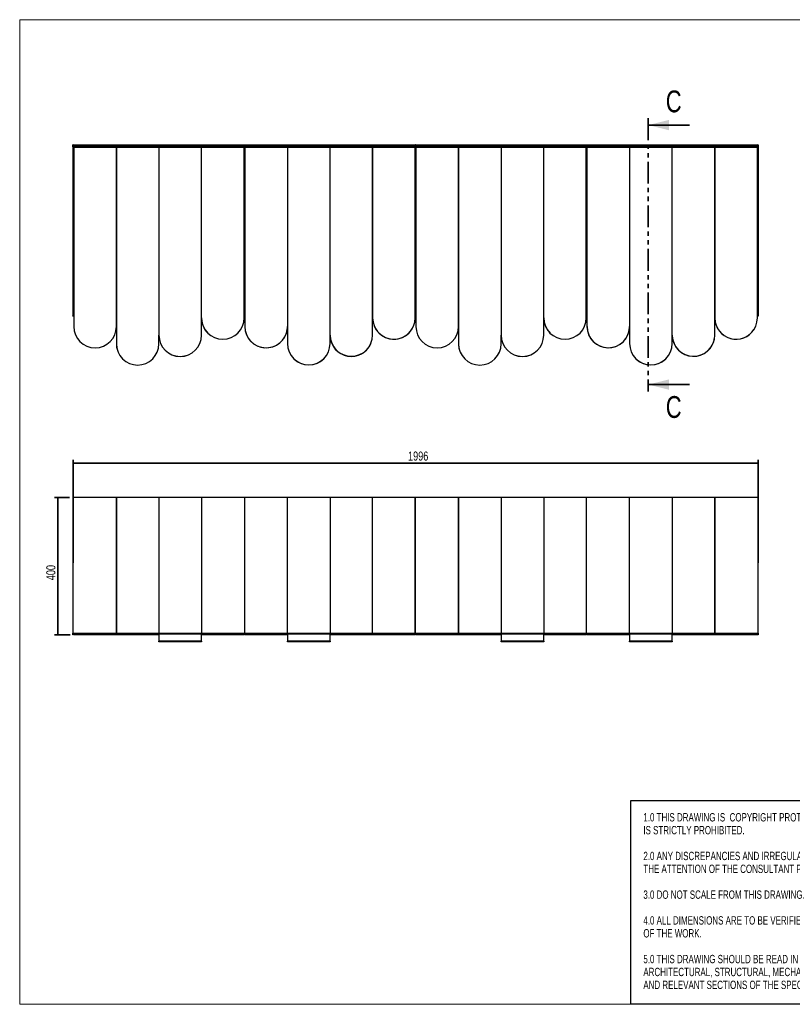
# Model space of a CAD drawing. Header units: millimetres. Extents: x 5 to 415, y 5 to 292.
# Tile 1 of 5: x 5 to 230, y 5 to 292. Entities that reach past the tile are written whole.
import ezdxf

# ---------------------------------------------------------------- set-up
doc = ezdxf.new("R2010")
doc.units = ezdxf.units.MM
doc.linetypes.add('PHANTOM', pattern=[12.7, 6.35, -1.27, 1.27, -1.27, 1.27, -1.27])
doc.linetypes.add('SLD-Solido', pattern=[0])
doc.layers.add('CONTORNI', color=7, linetype='Continuous', lineweight=35)
for name, color, linetype in [('NOTE', 3, 'SLD-Solido'), ('SCHIZZI', 9, 'Continuous'), ('TABELLA', 7, 'Continuous')]:
    doc.layers.add(name, color=color, linetype=linetype)
doc.styles.add('SLDTEXTSTYLE1', font='TXT', dxfattribs={"width": 0.7125})
doc.styles.add('SLDTEXTSTYLE3', font='TXT', dxfattribs={"width": 0.75})
doc.dimstyles.new('SLDDIMSTYLE0', dxfattribs={"dimtxt": 2.645833, "dimasz": 2, "dimexe": 0, "dimexo": 0.0625, "dimgap": 0.661458, "dimtad": 1, "dimdec": 1, "dimlfac": 10, "dimrnd": 1e-09, "dimzin": 12, "dimdsep": 46, "dimtxsty": 'SLDTEXTSTYLE3', "dimsah": 1, "dimcen": 0.09, "dimadec": 0, "dimazin": 3, "dimtfac": 1, "dimtdec": 1, "dimtofl": 0, "dimtmove": 0, "dimatfit": 3, "dimfxl": 1, "dimfrac": 2, "dimtolj": 1, "dimtzin": 12, "dimarcsym": 0})

# ---------------------------------------------------------------- blocks, each defined once
blk = doc.blocks.new('_D_1')
at = {"layer": 'CONTORNI', "transparency": 16777216}
for p, q in [((20.6, 133.72), (20.6, 163.72)), ((220.2, 133.72), (220.2, 163.72)), ((220.2, 162.72), (20.6, 162.72))]:
    blk.add_line(p, q, dxfattribs=at)
for points in [[(20.6, 162.72), (22.6, 162.47), (22.6, 162.97)], [(220.2, 162.72), (218.2, 162.97), (218.2, 162.47)]]:
    blk.add_solid(points, dxfattribs=at)
at = {"layer": 'CONTORNI', "transparency": 16777216, "insert": (118.16, 166.13), "char_height": 2.646, "attachment_point": 1, "style": 'SLDTEXTSTYLE3'}
blk.add_mtext('1996', dxfattribs=at)
blk = doc.blocks.new('_D_2')
at = {"layer": 'CONTORNI', "transparency": 16777216}
for p, q in [((19.5, 152.72), (15.15, 152.72)), ((16.15, 152.72), (16.15, 112.72)), ((19.75, 112.72), (15.15, 112.72))]:
    blk.add_line(p, q, dxfattribs=at)
for points in [[(16.15, 152.72), (15.9, 150.72), (16.4, 150.72)], [(16.15, 112.72), (16.4, 114.72), (15.9, 114.72)]]:
    blk.add_solid(points, dxfattribs=at)
at = {"layer": 'CONTORNI', "transparency": 16777216, "insert": (12.74, 128.62), "char_height": 2.646, "attachment_point": 1, "rotation": 90, "style": 'SLDTEXTSTYLE3'}
blk.add_mtext('400', dxfattribs=at)

msp = doc.modelspace()

# ---------------------------------------------------------------- linework, layer by layer
at = {"color": 7, "linetype": 'PHANTOM', "lineweight": 35}
msp.add_line((188.149, 263.278), (188.149, 183.64), dxfattribs=at)
at = {"color": 7, "linetype": 'Continuous', "lineweight": 35}
for p, q in [((200.149, 261.278), (188.149, 261.278)), ((200.149, 185.64), (188.149, 185.64))]:
    msp.add_line(p, q, dxfattribs=at)
at = {"color": 7, "linetype": 'Continuous', "lineweight": 25}
for p, q in [((20.502, 255.471), (20.502, 255.571)), ((20.502, 255.571), (33.165, 255.571)), ((33.165, 255.571), (33.165, 255.23)), ((33.165, 255.571), (45.578, 255.571)), ((45.578, 255.23), (45.578, 255.571)), ((45.578, 255.571), (57.991, 255.571)), ((57.991, 255.23), (57.991, 255.571)), ((57.991, 255.571), (70.504, 255.571)), ((70.504, 255.571), (83.017, 255.571)), ((70.504, 255.23), (70.504, 255.571)), ((83.017, 255.571), (83.017, 255.23)), ((83.017, 255.571), (95.43, 255.571)), ((95.43, 255.23), (95.43, 255.571)), ((95.43, 255.571), (107.843, 255.571)), ((107.689, 255.23), (107.689, 255.571)), ((107.843, 255.571), (120.202, 255.571)), ((107.843, 255.571), (107.843, 255.23)), ((120.202, 255.571), (120.202, 255.31)), ((120.202, 255.571), (132.865, 255.571)), ((132.865, 255.571), (132.865, 255.23)), ((132.865, 255.571), (145.278, 255.571)), ((145.278, 255.23), (145.278, 255.571)), ((145.278, 255.571), (157.691, 255.571)), ((157.691, 255.571), (170.204, 255.571)), ((157.691, 255.23), (157.691, 255.571)), ((170.204, 255.571), (170.204, 255.23)), ((170.204, 255.571), (182.717, 255.571)), ((182.717, 255.571), (182.717, 255.23)), ((182.717, 255.571), (195.13, 255.571)), ((195.13, 255.571), (207.543, 255.571)), ((195.13, 255.23), (195.13, 255.571)), ((207.543, 255.23), (207.543, 255.571)), ((207.543, 255.571), (220.206, 255.571)), ((207.543, 255.571), (207.543, 255.23)), ((220.206, 255.471), (220.206, 255.571)), ((20.502, 255.421), (20.602, 255.421)), ((20.502, 254.921), (20.502, 255.421)), ((20.602, 254.921), (20.502, 254.921)), ((20.502, 254.921), (20.502, 205.671)), ((20.602, 255.421), (20.602, 254.921)), ((20.602, 254.921), (20.602, 205.671)), ((20.652, 207.721), (20.652, 255.384)), ((20.744, 255.23), (33.165, 255.23)), ((20.744, 255.23), (21.149, 254.944)), ((33.165, 254.944), (20.752, 254.944)), ((20.752, 254.744), (20.752, 254.944)), ((33.165, 254.744), (20.752, 254.744)), ((20.752, 254.744), (20.752, 202.553)), ((21.085, 254.989), (21.13, 254.944)), ((33.165, 254.944), (33.165, 255.23)), ((33.165, 255.23), (45.578, 255.23)), ((45.578, 254.944), (33.165, 254.944)), ((33.165, 254.744), (33.165, 254.944)), ((45.578, 254.744), (33.165, 254.744)), ((33.165, 254.744), (33.165, 197.553)), ((33.165, 202.553), (33.165, 254.744)), ((45.578, 255.23), (57.991, 255.23)), ((45.578, 255.23), (45.578, 254.947)), ((57.991, 254.947), (45.578, 254.947)), ((45.578, 254.747), (45.578, 254.947)), ((57.991, 254.747), (45.578, 254.747)), ((45.578, 254.747), (45.578, 200.053)), ((57.991, 255.23), (70.504, 255.23)), ((57.991, 255.23), (57.991, 254.947)), ((57.991, 254.947), (57.991, 254.747)), ((70.404, 254.944), (57.991, 254.944)), ((57.991, 200.053), (57.991, 254.747)), ((70.404, 254.744), (57.991, 254.744)), ((70.404, 254.944), (70.404, 254.744)), ((70.404, 205.053), (70.404, 254.744)), ((70.404, 253.386), (70.504, 253.386)), ((70.477, 242.721), (70.477, 253.386)), ((70.504, 255.23), (83.017, 255.23)), ((70.504, 255.23), (70.504, 253.386)), ((70.504, 253.386), (70.602, 253.386)), ((70.527, 253.386), (70.527, 242.721)), ((83.015, 254.944), (70.602, 254.944)), ((70.602, 254.744), (70.602, 254.944)), ((83.015, 254.744), (70.602, 254.744)), ((70.602, 254.744), (70.602, 202.583)), ((83.015, 254.747), (83.015, 254.947)), ((95.428, 254.947), (83.015, 254.947)), ((83.015, 254.747), (83.015, 197.583)), ((95.428, 254.747), (83.015, 254.747)), ((83.017, 254.947), (83.017, 255.23)), ((83.017, 255.23), (95.43, 255.23)), ((95.428, 254.947), (95.428, 254.747)), ((107.841, 254.944), (95.428, 254.944)), ((95.428, 197.583), (95.428, 254.747)), ((107.841, 254.744), (95.428, 254.744)), ((95.43, 255.23), (107.843, 255.23)), ((95.43, 255.23), (95.43, 254.944)), ((120.254, 254.944), (107.841, 254.944)), ((107.841, 254.744), (107.841, 254.944)), ((120.254, 254.744), (107.841, 254.744)), ((107.841, 254.744), (107.841, 205.083)), ((107.841, 200.083), (107.841, 254.744)), ((107.843, 254.944), (107.843, 255.23)), ((107.843, 255.23), (120.137, 255.23)), ((119.848, 254.944), (120.137, 255.23)), ((119.875, 254.944), (120.333, 255.402)), ((120.202, 255.421), (120.323, 255.421)), ((120.254, 254.944), (120.254, 254.744)), ((120.254, 205.083), (120.254, 254.744)), ((120.352, 207.721), (120.352, 255.384)), ((120.444, 255.23), (132.865, 255.23)), ((120.444, 255.23), (120.849, 254.944)), ((132.865, 254.944), (120.452, 254.944)), ((120.452, 254.744), (120.452, 254.944)), ((120.452, 254.744), (120.452, 202.553)), ((132.865, 254.744), (120.452, 254.744)), ((120.785, 254.989), (120.83, 254.944)), ((132.865, 254.944), (132.865, 255.23)), ((132.865, 255.23), (145.278, 255.23)), ((145.278, 254.944), (132.865, 254.944)), ((132.865, 254.744), (132.865, 254.944)), ((145.278, 254.744), (132.865, 254.744)), ((132.865, 254.744), (132.865, 197.553)), ((132.865, 202.553), (132.865, 254.744)), ((145.278, 255.23), (157.691, 255.23)), ((145.278, 255.23), (145.278, 254.947)), ((157.691, 254.947), (145.278, 254.947)), ((145.278, 254.747), (145.278, 254.947)), ((157.691, 254.747), (145.278, 254.747)), ((145.278, 254.747), (145.278, 200.053)), ((157.691, 255.23), (170.204, 255.23)), ((157.691, 255.23), (157.691, 254.947)), ((157.691, 254.947), (157.691, 254.747)), ((170.104, 254.944), (157.691, 254.944)), ((157.691, 200.053), (157.691, 254.747)), ((170.104, 254.744), (157.691, 254.744)), ((170.104, 254.944), (170.104, 254.744)), ((170.104, 205.053), (170.104, 254.744)), ((170.104, 253.386), (170.302, 253.386)), ((170.177, 242.721), (170.177, 253.386)), ((170.204, 253.386), (170.204, 255.23)), ((170.204, 255.23), (182.717, 255.23)), ((170.227, 253.386), (170.227, 242.721)), ((182.715, 254.944), (170.302, 254.944)), ((170.302, 254.744), (170.302, 254.944)), ((170.302, 254.744), (170.302, 202.583)), ((182.715, 254.744), (170.302, 254.744)), ((195.128, 254.947), (182.715, 254.947)), ((182.715, 254.747), (182.715, 254.947)), ((195.128, 254.747), (182.715, 254.747)), ((182.715, 254.747), (182.715, 197.583)), ((182.717, 254.947), (182.717, 255.23)), ((182.717, 255.23), (195.13, 255.23)), ((195.128, 254.947), (195.128, 254.747)), ((207.541, 254.944), (195.128, 254.944)), ((195.128, 197.583), (195.128, 254.747)), ((207.541, 254.744), (195.128, 254.744)), ((195.13, 255.23), (207.543, 255.23)), ((195.13, 255.23), (195.13, 254.944)), ((219.954, 254.944), (207.541, 254.944)), ((207.541, 254.744), (207.541, 254.944)), ((219.954, 254.744), (207.541, 254.744)), ((207.541, 254.744), (207.541, 205.083)), ((207.541, 200.083), (207.541, 254.744)), ((207.543, 255.23), (219.965, 255.23)), ((207.543, 255.23), (207.543, 254.944)), ((219.56, 254.944), (219.965, 255.23)), ((219.575, 254.944), (219.61, 254.979)), ((219.954, 254.944), (219.954, 254.744)), ((219.954, 205.083), (219.954, 254.744)), ((220.052, 207.721), (220.052, 255.38)), ((220.102, 255.421), (220.202, 255.421)), ((220.102, 255.121), (220.102, 255.421)), ((220.202, 255.121), (220.102, 255.121)), ((220.102, 255.121), (220.102, 205.671)), ((220.202, 255.421), (220.202, 255.121)), ((220.202, 255.121), (220.202, 205.671)), ((70.404, 242.721), (70.477, 242.721)), ((70.527, 242.721), (70.602, 242.721)), ((170.104, 242.721), (170.177, 242.721)), ((170.227, 242.721), (170.302, 242.721)), ((20.752, 207.721), (20.652, 207.721)), ((20.652, 207.721), (20.652, 205.721)), ((70.404, 207.721), (70.602, 207.721)), ((120.352, 207.721), (120.254, 207.721)), ((120.452, 207.721), (120.352, 207.721)), ((120.352, 207.721), (120.352, 205.721)), ((170.104, 207.721), (170.302, 207.721)), ((220.052, 207.721), (219.954, 207.721)), ((220.052, 207.721), (220.052, 205.721)), ((220.205, 206.946), (220.202, 206.946)), ((220.205, 206.945), (220.202, 206.945)), ((20.502, 205.671), (20.602, 205.671)), ((20.502, 205.571), (20.502, 205.671)), ((20.602, 205.571), (20.502, 205.571)), ((20.602, 205.671), (20.602, 205.571)), ((20.652, 205.721), (20.752, 205.721)), ((20.652, 205.571), (20.652, 205.671)), ((20.652, 205.671), (20.752, 205.671)), ((20.652, 205.571), (20.752, 205.571)), ((70.404, 205.721), (70.602, 205.721)), ((70.404, 205.671), (70.602, 205.671)), ((70.404, 205.571), (70.602, 205.571)), ((120.254, 205.721), (120.452, 205.721)), ((120.254, 205.671), (120.452, 205.671)), ((120.254, 205.571), (120.452, 205.571)), ((170.104, 205.721), (170.302, 205.721)), ((170.104, 205.671), (170.302, 205.671)), ((170.104, 205.571), (170.302, 205.571)), ((219.954, 205.721), (220.052, 205.721)), ((219.954, 205.671), (220.052, 205.671)), ((219.954, 205.571), (220.052, 205.571)), ((220.052, 205.571), (220.052, 205.671)), ((220.102, 205.671), (220.202, 205.671)), ((220.102, 205.571), (220.102, 205.671)), ((220.202, 205.571), (220.102, 205.571)), ((220.202, 206.639), (220.205, 206.639)), ((220.202, 206.638), (220.205, 206.638)), ((220.202, 205.671), (220.202, 205.571)), ((33.165, 202.354), (33.165, 197.554)), ((83.015, 202.354), (83.015, 197.554)), ((132.865, 202.354), (132.865, 197.554)), ((182.715, 202.354), (182.715, 197.554)), ((45.578, 197.553), (45.578, 200.033)), ((45.581, 199.854), (45.585, 199.754)), ((145.278, 197.553), (145.278, 200.033)), ((145.281, 199.854), (145.285, 199.754)), ((83.015, 197.554), (83.019, 197.363)), ((182.715, 197.554), (182.718, 197.37)), ((84.971, 193.057), (84.971, 193.061)), ((93.471, 193.057), (93.471, 193.059)), ((184.671, 193.057), (184.671, 193.061)), ((193.171, 193.057), (193.171, 193.059)), ((20.502, 152.72), (20.502, 113.141)), ((33.165, 152.72), (20.502, 152.72)), ((20.502, 152.72), (20.502, 152.72)), ((20.502, 152.72), (20.602, 152.72)), ((20.602, 152.72), (20.602, 152.72)), ((107.689, 152.72), (20.652, 152.72)), ((20.652, 152.72), (20.652, 152.72)), ((33.165, 113.141), (33.165, 152.72)), ((45.578, 152.72), (33.165, 152.72)), ((33.165, 152.72), (33.165, 113.141)), ((57.991, 152.72), (45.578, 152.72)), ((45.578, 152.72), (45.578, 113.141)), ((57.991, 152.72), (57.991, 113.141)), ((70.504, 152.72), (57.991, 152.72)), ((70.504, 152.72), (70.504, 113.141)), ((83.017, 152.72), (70.504, 152.72)), ((83.017, 113.141), (83.017, 152.72)), ((95.43, 152.72), (83.017, 152.72)), ((95.43, 152.72), (95.43, 113.141)), ((107.843, 152.72), (95.43, 152.72)), ((107.689, 152.72), (107.689, 113.141)), ((120.202, 152.72), (107.689, 152.72)), ((107.843, 113.141), (107.843, 152.72)), ((120.202, 113.141), (120.202, 152.72)), ((120.202, 152.72), (120.202, 113.141)), ((132.865, 152.72), (120.202, 152.72)), ((220.052, 152.72), (120.202, 152.72)), ((120.352, 152.72), (120.352, 152.72)), ((132.865, 113.141), (132.865, 152.72)), ((145.278, 152.72), (132.865, 152.72)), ((132.865, 152.72), (132.865, 113.141)), ((145.278, 152.72), (145.278, 113.141)), ((157.691, 152.72), (145.278, 152.72)), ((170.204, 152.72), (157.691, 152.72)), ((157.691, 152.72), (157.691, 113.141)), ((170.204, 113.141), (170.204, 152.72)), ((182.717, 152.72), (170.204, 152.72)), ((182.717, 113.141), (182.717, 152.72)), ((195.13, 152.72), (182.717, 152.72)), ((195.13, 152.72), (195.13, 113.141)), ((207.543, 152.72), (195.13, 152.72)), ((220.206, 152.72), (207.543, 152.72)), ((207.543, 152.72), (207.543, 113.141)), ((207.543, 113.141), (207.543, 152.72)), ((220.052, 152.72), (220.052, 152.72)), ((220.102, 152.72), (220.102, 152.72)), ((220.102, 152.72), (220.202, 152.72)), ((220.202, 152.72), (220.202, 152.72)), ((220.206, 113.141), (220.206, 152.72)), ((20.502, 113.141), (33.165, 113.141)), ((20.502, 112.72), (20.502, 113.139)), ((20.602, 112.72), (20.502, 112.72)), ((20.602, 112.972), (20.602, 112.72)), ((20.663, 112.941), (33.165, 112.941)), ((20.752, 112.72), (20.752, 112.941)), ((33.165, 112.72), (20.752, 112.72)), ((33.165, 113.141), (33.165, 112.941)), ((33.165, 113.141), (45.578, 113.141)), ((33.165, 112.941), (45.578, 112.941)), ((33.165, 112.72), (33.165, 112.941)), ((45.578, 112.72), (33.165, 112.72)), ((45.578, 113.141), (57.991, 113.141)), ((45.578, 112.941), (45.578, 113.141)), ((45.578, 112.941), (57.991, 112.941)), ((45.578, 112.941), (45.578, 112.917)), ((45.578, 112.917), (45.578, 112.941)), ((45.578, 112.917), (45.578, 110.82)), ((57.991, 112.917), (45.578, 112.917)), ((57.991, 113.141), (70.504, 113.141)), ((57.991, 112.941), (57.991, 113.141)), ((57.991, 112.941), (70.504, 112.941)), ((57.991, 112.917), (57.991, 112.941)), ((57.991, 112.941), (57.991, 112.917)), ((57.991, 110.82), (57.991, 112.917)), ((70.404, 112.72), (57.991, 112.72)), ((70.404, 112.941), (70.404, 112.72)), ((70.504, 112.941), (70.504, 113.141)), ((70.504, 113.141), (83.017, 113.141)), ((70.504, 112.941), (83.017, 112.941)), ((70.602, 112.72), (70.602, 112.941)), ((83.015, 112.72), (70.602, 112.72)), ((83.015, 112.941), (83.015, 112.917)), ((83.015, 112.917), (83.015, 112.941)), ((95.428, 112.917), (83.015, 112.917)), ((83.015, 112.917), (83.015, 110.82)), ((83.017, 113.141), (83.017, 112.941)), ((83.017, 113.141), (95.43, 113.141)), ((83.017, 112.941), (95.43, 112.941)), ((95.428, 112.917), (95.428, 112.941)), ((95.428, 112.941), (95.428, 112.917)), ((95.428, 110.82), (95.428, 112.917)), ((107.841, 112.72), (95.428, 112.72)), ((95.43, 113.141), (107.843, 113.141)), ((95.43, 112.941), (95.43, 113.141)), ((95.43, 112.941), (107.843, 112.941)), ((107.689, 112.941), (107.689, 113.141)), ((107.689, 113.141), (120.202, 113.141)), ((107.841, 112.72), (107.841, 112.941)), ((120.254, 112.72), (107.841, 112.72)), ((107.843, 113.141), (107.843, 112.941)), ((107.843, 112.941), (120.202, 112.941)), ((120.202, 113.141), (120.202, 112.941)), ((120.202, 113.141), (132.865, 113.141)), ((120.202, 113.02), (120.27, 113.02)), ((120.254, 112.972), (120.254, 112.72)), ((120.363, 112.941), (132.865, 112.941)), ((120.452, 112.72), (120.452, 112.941)), ((132.865, 112.72), (120.452, 112.72)), ((132.865, 113.141), (132.865, 112.941)), ((132.865, 113.141), (145.278, 113.141)), ((132.865, 112.941), (145.278, 112.941)), ((132.865, 112.72), (132.865, 112.941)), ((145.278, 112.72), (132.865, 112.72)), ((145.278, 113.141), (157.691, 113.141)), ((145.278, 112.941), (145.278, 113.141)), ((145.278, 112.941), (157.691, 112.941)), ((145.278, 112.941), (145.278, 112.917)), ((145.278, 112.917), (145.278, 112.941)), ((157.691, 112.917), (145.278, 112.917)), ((145.278, 112.917), (145.278, 110.82)), ((157.691, 113.141), (170.204, 113.141)), ((157.691, 112.941), (157.691, 113.141)), ((157.691, 112.941), (170.204, 112.941)), ((157.691, 112.917), (157.691, 112.941)), ((157.691, 112.941), (157.691, 112.917)), ((157.691, 110.82), (157.691, 112.917)), ((170.104, 112.72), (157.691, 112.72)), ((170.104, 112.941), (170.104, 112.72)), ((170.204, 113.141), (170.204, 112.941)), ((170.204, 113.141), (182.717, 113.141)), ((170.204, 112.941), (182.717, 112.941)), ((170.302, 112.72), (170.302, 112.941)), ((182.715, 112.72), (170.302, 112.72)), ((182.715, 112.941), (182.715, 112.917)), ((182.715, 112.917), (182.715, 112.941)), ((182.715, 112.917), (182.715, 110.82)), ((195.128, 112.917), (182.715, 112.917)), ((182.717, 113.141), (182.717, 112.941)), ((182.717, 113.141), (195.13, 113.141)), ((182.717, 112.941), (195.13, 112.941)), ((195.128, 112.917), (195.128, 112.941)), ((195.128, 112.941), (195.128, 112.917)), ((195.128, 110.82), (195.128, 112.917)), ((207.541, 112.72), (195.128, 112.72)), ((195.13, 113.141), (207.543, 113.141)), ((195.13, 112.941), (195.13, 113.141)), ((195.13, 112.941), (207.543, 112.941)), ((207.541, 112.72), (207.541, 112.941)), ((219.954, 112.72), (207.541, 112.72)), ((207.543, 113.141), (220.206, 113.141)), ((207.543, 112.941), (207.543, 113.141)), ((207.543, 112.941), (220.046, 112.941)), ((219.954, 112.941), (219.954, 112.72)), ((220.102, 112.72), (220.102, 112.972)), ((220.202, 112.72), (220.102, 112.72)), ((220.14, 113.02), (220.202, 113.02)), ((220.202, 113.133), (220.202, 113.02)), ((220.202, 113.02), (220.202, 112.72)), ((57.991, 110.82), (45.578, 110.82)), ((45.578, 110.62), (45.578, 110.82)), ((57.991, 110.62), (45.578, 110.62)), ((57.991, 110.82), (57.991, 110.62)), ((95.428, 110.82), (83.015, 110.82)), ((83.015, 110.62), (83.015, 110.82)), ((95.428, 110.62), (83.015, 110.62)), ((95.428, 110.82), (95.428, 110.62)), ((157.691, 110.82), (145.278, 110.82)), ((145.278, 110.62), (145.278, 110.82)), ((157.691, 110.62), (145.278, 110.62)), ((157.691, 110.82), (157.691, 110.62)), ((195.128, 110.82), (182.715, 110.82)), ((182.715, 110.62), (182.715, 110.82)), ((195.128, 110.62), (182.715, 110.62)), ((195.128, 110.82), (195.128, 110.62))]:
    msp.add_line(p, q, dxfattribs=at)
for centre, radius, start, end in [((64.198, 205.053), 6.207, 180, 0), ((64.196, 205.054), 6.206, 181.84647, 225.52599), ((114.048, 205.083), 6.207, 180, 0), ((114.046, 205.079), 6.206, 182.07772, 330.99473), ((163.898, 205.053), 6.207, 180, 0), ((163.896, 205.054), 6.206, 181.84647, 225.4947), ((213.748, 205.083), 6.207, 180, 0), ((213.746, 205.079), 6.206, 182.07772, 327.13568), ((26.959, 202.553), 6.207, 180, 0), ((76.809, 202.583), 6.207, 180, 0), ((76.809, 202.579), 6.206, 180.23126, 352.83846), ((126.659, 202.553), 6.207, 180, 0), ((176.509, 202.583), 6.207, 180, 0), ((176.509, 202.579), 6.206, 180.23126, 356.94108), ((51.785, 200.053), 6.207, 180, 0), ((51.785, 200.033), 6.207, 180, 0), ((101.635, 200.083), 6.207, 180, 0), ((101.634, 200.079), 6.206, 182.07772, 337.75307), ((151.485, 200.053), 6.207, 180, 0), ((151.485, 200.033), 6.207, 180, 0), ((201.335, 200.083), 6.207, 180, 0), ((201.334, 200.079), 6.206, 182.07772, 353.20972), ((39.371, 197.554), 6.206, 180, 199.12313), ((39.372, 197.553), 6.207, 180, 0), ((89.222, 197.583), 6.207, 180, 0), ((89.222, 197.563), 6.207, 180, 0), ((139.071, 197.554), 6.206, 180, 200.12007), ((139.072, 197.553), 6.207, 180, 0), ((188.922, 197.583), 6.207, 180, 0), ((188.922, 197.563), 6.207, 180, 0), ((89.221, 197.579), 6.206, 226.77846, 313.22154), ((188.921, 197.579), 6.206, 226.77846, 313.22154)]:
    msp.add_arc(centre, radius, start, end, dxfattribs=at)
msp.add_ellipse((120.137, 255.371), major_axis=(0.122, 0.194), ratio=0.3836743, start_param=4.1628796, end_param=4.6376191, dxfattribs=at)
for points in [[(20.744, 255.23), (20.734, 255.245), (20.714, 255.275), (20.684, 255.332), (20.653, 255.391), (20.623, 255.449), (20.593, 255.5), (20.563, 255.54), (20.533, 255.566), (20.513, 255.57), (20.502, 255.571)], [(120.444, 255.23), (120.434, 255.245), (120.414, 255.275), (120.384, 255.332), (120.353, 255.391), (120.323, 255.449), (120.293, 255.5), (120.263, 255.54), (120.233, 255.566), (120.213, 255.57), (120.202, 255.571)], [(220.206, 255.571), (220.196, 255.57), (220.176, 255.566), (220.146, 255.54), (220.116, 255.5), (220.086, 255.449), (220.056, 255.391), (220.025, 255.332), (219.995, 255.275), (219.975, 255.245), (219.965, 255.23)]]:
    msp.add_open_spline(points, degree=3, dxfattribs=at)
for points, knots in [([(20.652, 255.382), (20.643, 255.392), (20.623, 255.411), (20.593, 255.436), (20.563, 255.456), (20.533, 255.469), (20.513, 255.471), (20.502, 255.471)], [0, 0, 0, 0, 0.1952621, 0.3964466, 0.5976311, 0.7988155, 1, 1, 1, 1]), ([(120.309, 255.421), (120.304, 255.426), (120.288, 255.439), (120.263, 255.456), (120.233, 255.469), (120.213, 255.471), (120.202, 255.471)], [0, 0, 0, 0, 0.1510847, 0.4340565, 0.7170282, 1, 1, 1, 1]), ([(220.206, 255.471), (220.196, 255.471), (220.176, 255.469), (220.146, 255.456), (220.116, 255.436), (220.086, 255.41), (220.065, 255.39), (220.054, 255.379), (220.052, 255.378)], [0, 0, 0, 0, 0.1959589, 0.3919178, 0.5878767, 0.7838356, 0.9797945, 1, 1, 1, 1]), ([(20.666, 255.369), (20.666, 255.368), (20.666, 255.368), (20.666, 255.367), (20.666, 255.366)], [0, 0, 0, 0, 0.4586659, 1, 1, 1, 1]), ([(120.366, 255.369), (120.366, 255.368), (120.366, 255.368), (120.366, 255.367), (120.366, 255.366)], [0, 0, 0, 0, 0.4586659, 1, 1, 1, 1]), ([(220.043, 255.366), (220.043, 255.367), (220.043, 255.367), (220.043, 255.368), (220.043, 255.369)], [0, 0, 0, 0, 0.5651189, 1, 1, 1, 1]), ([(20.663, 112.943), (20.66, 112.942), (20.647, 112.94), (20.623, 112.954), (20.593, 112.984), (20.563, 113.028), (20.533, 113.082), (20.513, 113.121), (20.502, 113.141)], [0, 0, 0, 0, 0.0624056, 0.2499245, 0.4374434, 0.6249623, 0.8124811, 1, 1, 1, 1]), ([(120.363, 112.943), (120.36, 112.942), (120.347, 112.94), (120.323, 112.954), (120.293, 112.984), (120.263, 113.028), (120.233, 113.082), (120.213, 113.121), (120.202, 113.141)], [0, 0, 0, 0, 0.0624056, 0.2499245, 0.4374434, 0.6249623, 0.8124811, 1, 1, 1, 1]), ([(120.254, 112.972), (120.255, 112.989), (120.255, 113.007), (120.249, 113.02), (120.249, 113.02)], [0, 0, 0, 0, 0.9717608, 1, 1, 1, 1]), ([(220.206, 113.141), (220.196, 113.121), (220.176, 113.082), (220.146, 113.028), (220.116, 112.984), (220.086, 112.954), (220.062, 112.94), (220.049, 112.942), (220.046, 112.943)], [0, 0, 0, 0, 0.1875189, 0.3750377, 0.5625566, 0.7500755, 0.9375944, 1, 1, 1, 1])]:
    msp.add_open_spline(points, degree=3, knots=knots, dxfattribs=at)
at = {"color": 7, "linetype": 'Continuous', "lineweight": 35}
for points in [[(188.149, 261.278), (194.149, 259.778), (194.149, 262.778)], [(188.149, 185.64), (194.149, 184.14), (194.149, 187.14)]]:
    msp.add_solid(points, dxfattribs=at)
at = {"layer": 'SCHIZZI', "color": 7, "true_color": 0xffffff}
msp.add_lwpolyline([(415, 5), (183.055, 5), (183.055, 64.376), (414.996, 64.376)], dxfattribs=at)
at = {"layer": 'TABELLA', "color": 5, "linetype": 'Continuous', "lineweight": 18}
for p, q in [((414.98, 292), (5, 292)), ((5, 292), (5, 5)), ((5, 5), (415, 5))]:
    msp.add_line(p, q, dxfattribs=at)

# ---------------------------------------------------------------- texts
at = {"color": 7, "linetype": 'Continuous', "char_height": 6.35, "attachment_point": 1, "style": 'SLDTEXTSTYLE3'}
for insert in [(193.266, 271.363), (193.266, 182.281)]:
    msp.add_mtext('C', dxfattribs=dict(at, insert=insert))
at = {"layer": 'NOTE', "color": 7, "true_color": 0xffffff, "char_height": 2.43442, "attachment_point": 1, "style": 'SLDTEXTSTYLE1'}
for s, insert in [('1.0 THIS DRAWING IS  COPYRIGHT PROTECTED AND ANY REPRODUCTION', (186.724, 60.734)), ('IS STRICTLY PROHIBITED.', (186.724, 56.977)), ('2.0 ANY DISCREPANCIES AND IRREGULARITIES SHOULD  BE BROUGHT TO ', (186.724, 49.462)), ('THE ATTENTION OF THE CONSULTANT PRIOR TO THE EXECUTION OF THE WORK.', (186.724, 45.705)), ('3.0 DO NOT SCALE FROM THIS DRAWING.', (186.724, 38.191)), ('4.0 ALL DIMENSIONS ARE TO BE VERIFIED ON-SITE PRIOR TO THE EXECUTION ', (186.724, 30.676)), ('OF THE WORK.', (186.724, 26.919)), ('5.0 THIS DRAWING SHOULD BE READ IN CONJUNCTION WITH OTHER RELEVANT ', (186.724, 19.404)), ('ARCHITECTURAL, STRUCTURAL, MECHANICAL AND ELECTRICAL DRAWINGS ', (186.724, 15.647)), ('AND RELEVANT SECTIONS OF THE SPECIFICATIONS.', (186.724, 11.889))]:
    msp.add_mtext(s, dxfattribs=dict(at, insert=insert))

# ---------------------------------------------------------------- dimensions: what is measured, and where the dimension line sits
at = {"layer": 'CONTORNI'}
dim = msp.add_linear_dim(base=(20.602, 162.72), p1=(220.202, 132.72), p2=(20.602, 132.72), dimstyle='SLDDIMSTYLE0', dxfattribs=at)
dim.commit()
dim.dimension.update_dxf_attribs({"geometry": '_D_1', "text_midpoint": (122.072, 162.72), "dimtype": 160})
dim = msp.add_linear_dim(base=(16.147, 112.72), p1=(20.502, 152.72), p2=(20.752, 112.72), angle=90, dimstyle='SLDDIMSTYLE0', dxfattribs=at)
dim.commit()
dim.dimension.update_dxf_attribs({"geometry": '_D_2', "text_midpoint": (16.147, 131.554), "dimtype": 160})

doc.saveas('drawing.dxf')
